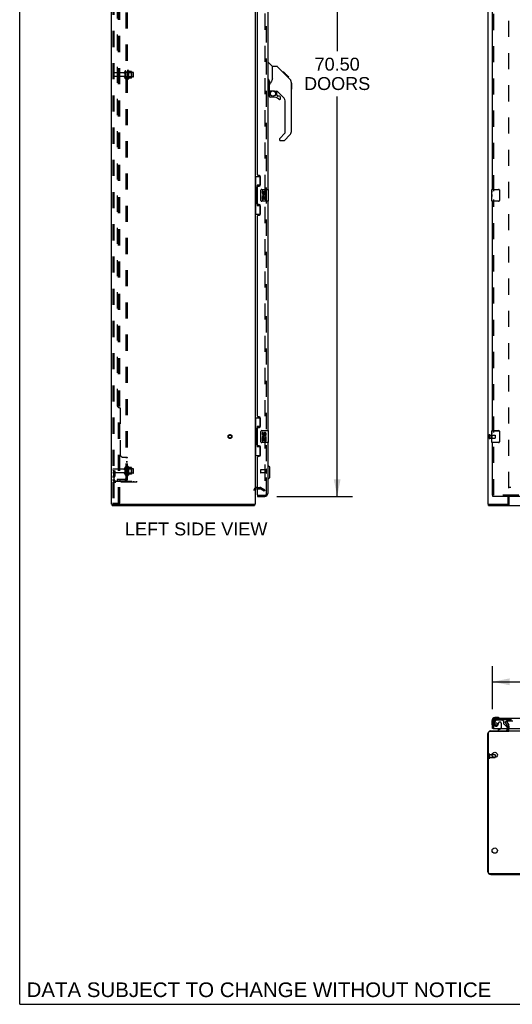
# Model space of a CAD drawing. Header units: inches. Extents: x 0 to 245, y 0 to 158.
# Tile 1 of 159: x 0 to 41, y 0 to 82. Entities that reach past the tile are written whole.
import ezdxf

# ---------------------------------------------------------------- set-up
doc = ezdxf.new("R2010")
doc.units = ezdxf.units.IN
doc.header["$LTSCALE"] = 13.466196
doc.header["$MEASUREMENT"] = 0
doc.linetypes.add('HIDDEN', pattern=[0.2, 0.1, -0.1])
doc.layers.get('0').update_dxf_attribs({"linetype": 'CONTINUOUS'})
for name, color, linetype in [('DEFAULT_2', 8, 'HIDDEN'), ('DIMENSIONS', 7, 'CONTINUOUS'), ('MAIN_OR_RIGHT_DOOR_ASSEMBLY', 7, 'CONTINUOUS'), ('SECONDARY_OR_LEFT_DOOR_ASSEMBLY', 7, 'CONTINUOUS'), ('SUBPANEL', 7, 'CONTINUOUS')]:
    doc.layers.add(name, color=color, linetype=linetype)
doc.styles.get("Standard").update_dxf_attribs({"font": 'arial.ttf'})
doc.dimstyles.new('DIMSTYLE_1', dxfattribs={"dimtxt": 1.080176, "dimasz": 1.440235, "dimexe": 0.09, "dimexo": 0.07, "dimgap": 0.0375, "dimtad": 0, "dimtih": 1, "dimtoh": 1, "dimzin": 4, "dimdsep": 46, "dimtxsty": 'Standard', "dimblk": '_FILLED', "dimblk1": '_FILLED', "dimblk2": '_FILLED', "dimcen": 0.09, "dimadec": 3, "dimazin": 1, "dimtfac": 1, "dimtdec": 3, "dimtofl": 0, "dimtmove": 0, "dimatfit": 3, "dimldrblk": '_FILLED', "dimfxl": 0, "dimtolj": 1, "dimtzin": 4, "dimarcsym": 0})

# ---------------------------------------------------------------- blocks, each defined once
blk = doc.blocks.new('_FILLED')
at = {"color": 0, "linetype": 'ByBlock'}
blk.add_solid([(0, 0), (-1, 0.2), (-1, -0.2)], dxfattribs=at)
blk = doc.blocks.new('*D8')
at = {"layer": 'DIMENSIONS', "color": 2, "linetype": 'Continuous'}
for p, q in [((21.506, 112.953), (27.839, 112.953)), ((26.543, 112.953), (26.543, 79.663)), ((26.543, 42.453), (26.543, 75.883)), ((21.506, 42.453), (27.839, 42.453))]:
    blk.add_line(p, q, dxfattribs=at)
at = {"layer": 'DIMENSIONS', "color": 2, "linetype": 'Continuous', "xscale": 1.4402348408, "yscale": 1.4402348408, "zscale": 1.4402348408}
for p, rotation in [((26.543, 112.953), 90), ((26.543, 42.453), 270)]:
    blk.add_blockref('_FILLED', p, dxfattribs=dict(at, rotation=rotation))
at = {"layer": 'DIMENSIONS', "color": 2, "linetype": 'Continuous', "insert": (26.543, 79.123), "char_height": 1.0802, "width": 5.52536, "attachment_point": 2, "line_spacing_factor": 0.9}
blk.add_mtext('70.50\\PDOORS', dxfattribs=at)
blk = doc.blocks.new('*D9')
at = {"layer": 'DIMENSIONS', "color": 2, "linetype": 'Continuous'}
for p, q in [((39.53, 24.668), (39.53, 28.254)), ((74.093, 24.668), (74.093, 28.254)), ((39.53, 26.957), (51.413, 26.957)), ((74.093, 26.957), (62.211, 26.957))]:
    blk.add_line(p, q, dxfattribs=at)
at = {"layer": 'DIMENSIONS', "color": 2, "linetype": 'Continuous', "xscale": 1.4402348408, "yscale": 1.4402348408, "zscale": 1.4402348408, "rotation": 180}
blk.add_blockref('_FILLED', (39.53, 26.957), dxfattribs=at)
at = {"layer": 'DIMENSIONS', "color": 2, "linetype": 'Continuous', "xscale": 1.4402348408, "yscale": 1.4402348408, "zscale": 1.4402348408}
blk.add_blockref('_FILLED', (74.093, 26.957), dxfattribs=at)
at = {"layer": 'DIMENSIONS', "color": 2, "linetype": 'Continuous', "insert": (56.812, 27.498), "char_height": 1.08018, "width": 9.71757, "attachment_point": 2, "line_spacing_factor": 0.9}
blk.add_mtext('34.56 DOORS', dxfattribs=at)

msp = doc.modelspace()

# ---------------------------------------------------------------- linework, layer by layer
at = {"color": 7, "linetype": 'Continuous'}
for p, q in [((0, 0), (0, 158.426)), ((19.829, 43.099), (19.89, 43.099)), ((40.905, 42.453), (40.905, 41.703)), ((7.738, 41.703), (7.738, 41.807)), ((7.738, 41.703), (19.634, 41.703)), ((19.634, 41.703), (19.634, 41.807)), ((39.207, 41.703), (39.207, 41.807)), ((39.207, 41.703), (112.103, 41.703)), ((39.27, 41.703), (39.27, 41.807)), ((40.859, 41.703), (40.859, 41.807)), ((39.207, 10.963), (39.207, 22.733)), ((40.859, 22.796), (39.27, 22.796)), ((40.853, 22.796), (40.853, 22.848)), ((40.905, 22.848), (40.905, 22.819)), ((40.905, 22.848), (109.155, 22.848)), ((39.5, 20.868), (39.749, 20.868)), ((39.759, 20.858), (39.759, 20.633)), ((112.04, 10.9), (39.27, 10.9)), ((0, 0), (244.84, 0))]:
    msp.add_line(p, q, dxfattribs=at)
at = {"color": 3, "linetype": 'Continuous'}
for p, q in [((7.686, 41.807), (7.686, 116.776)), ((39.155, 116.729), (39.155, 41.807)), ((19.686, 113.599), (19.686, 41.807)), ((40.853, 41.87), (40.853, 42.453)), ((7.686, 41.807), (19.686, 41.807)), ((39.155, 41.807), (40.859, 41.807)), ((40.801, 23.052), (40.801, 22.991)), ((39.155, 11.074), (39.155, 22.622)), ((39.381, 22.848), (40.853, 22.848)), ((39.381, 10.848), (111.929, 10.848))]:
    msp.add_line(p, q, dxfattribs=at)
at = {"color": 7, "linetype": 'Continuous'}
for points in [[(19.645, 41.743), (19.645, 41.738), (19.645, 41.732), (19.644, 41.728), (19.644, 41.724), (19.643, 41.72), (19.643, 41.717), (19.642, 41.713), (19.641, 41.71), (19.64, 41.708), (19.639, 41.706), (19.638, 41.705), (19.637, 41.704), (19.635, 41.704), (19.634, 41.703)], [(19.652, 41.807), (19.651, 41.803), (19.65, 41.797), (19.649, 41.791), (19.648, 41.785), (19.647, 41.779), (19.647, 41.773), (19.646, 41.767), (19.646, 41.761), (19.645, 41.743)], [(40.894, 41.767), (40.893, 41.761), (40.892, 41.755), (40.891, 41.749), (40.889, 41.743), (40.888, 41.738), (40.887, 41.732), (40.885, 41.728), (40.883, 41.724), (40.882, 41.72), (40.88, 41.717), (40.878, 41.713), (40.875, 41.71), (40.873, 41.708), (40.87, 41.706), (40.867, 41.705), (40.865, 41.704), (40.862, 41.704), (40.859, 41.703)], [(40.905, 41.819), (40.904, 41.816), (40.903, 41.812), (40.901, 41.808), (40.9, 41.803), (40.899, 41.797), (40.898, 41.791), (40.897, 41.785), (40.896, 41.779), (40.894, 41.767)], [(40.891, 22.808), (40.888, 22.807), (40.887, 22.807), (40.885, 22.806), (40.883, 22.806), (40.882, 22.806), (40.88, 22.805), (40.878, 22.804), (40.875, 22.803), (40.873, 22.802), (40.87, 22.801), (40.867, 22.8), (40.865, 22.799), (40.862, 22.797), (40.859, 22.796)], [(40.905, 22.819), (40.904, 22.818), (40.903, 22.816), (40.901, 22.815), (40.9, 22.813), (40.899, 22.812), (40.898, 22.811), (40.897, 22.81), (40.896, 22.809), (40.895, 22.809), (40.894, 22.809), (40.893, 22.808), (40.892, 22.808), (40.891, 22.808)]]:
    msp.add_lwpolyline(points, dxfattribs=at)
at = {"color": 3, "linetype": 'Continuous'}
for points in [[(40.877, 41.833), (40.875, 41.826), (40.874, 41.823), (40.873, 41.82), (40.871, 41.818), (40.87, 41.815), (40.869, 41.813), (40.867, 41.811), (40.866, 41.81), (40.864, 41.809), (40.862, 41.808), (40.861, 41.808), (40.859, 41.807)], [(40.905, 41.87), (40.903, 41.869), (40.901, 41.868), (40.899, 41.866), (40.896, 41.864), (40.894, 41.862), (40.892, 41.86), (40.89, 41.857), (40.888, 41.854), (40.886, 41.852), (40.884, 41.849), (40.883, 41.846), (40.881, 41.843), (40.88, 41.839), (40.879, 41.836), (40.877, 41.833)]]:
    msp.add_lwpolyline(points, dxfattribs=at)
at = {"color": 7, "linetype": 'Continuous'}
for centre in [(39.718, 20.848), (39.718, 12.848)]:
    msp.add_circle(centre, 0.219, dxfattribs=at)
for centre, radius, start, end in [((19.829, 42.957), 0.142, 90, 180), ((39.27, 22.733), 0.063, 90, 180), ((39.749, 20.858), 0.01, 360, 90), ((39.27, 10.963), 0.063, 180, 270)]:
    msp.add_arc(centre, radius, start, end, dxfattribs=at)
at = {"color": 3, "linetype": 'Continuous'}
for centre, radius, start, end in [((40.791, 41.87), 0.0625, 270, 360), ((39.381, 22.622), 0.226, 90, 180), ((40.659, 22.991), 0.142, 270, 360), ((39.381, 11.074), 0.226, 180, 270)]:
    msp.add_arc(centre, radius, start, end, dxfattribs=at)
at = {"layer": 'DEFAULT_2', "color": 8, "linetype": 'HIDDEN'}
for p, q in [((7.79, 116.37), (7.79, 41.921)), ((7.864, 116.37), (7.864, 41.921)), ((8.261, 41.891), (8.261, 116.401)), ((8.365, 41.891), (8.365, 116.401)), ((20.499, 112.438), (20.499, 42.969)), ((40.905, 43.151), (40.905, 112.255)), ((8.718, 77.868), (7.82, 77.868)), ((8.718, 77.538), (7.82, 77.538)), ((8.78, 77.961), (8.78, 77.446)), ((8.89, 77.446), (8.89, 77.961)), ((9.485, 77.891), (8.89, 77.891)), ((9.485, 77.516), (8.89, 77.516)), ((9.015, 78.038), (9.015, 77.369)), ((9.035, 77.887), (9.015, 77.907)), ((9.035, 77.52), (9.015, 77.5)), ((9.035, 77.887), (9.035, 77.52)), ((9.035, 77.887), (9.331, 77.887)), ((9.035, 77.52), (9.331, 77.52)), ((9.085, 78.059), (9.085, 77.348)), ((9.34, 77.981), (9.113, 77.981)), ((9.34, 77.426), (9.113, 77.426)), ((9.331, 77.887), (9.351, 77.907)), ((9.331, 77.887), (9.331, 77.52)), ((9.331, 77.52), (9.351, 77.5)), ((9.351, 77.959), (9.351, 77.448)), ((9.515, 77.546), (9.515, 77.861)), ((39.259, 47.595), (39.259, 47.311)), ((39.302, 47.595), (39.302, 47.311)), ((39.302, 47.577), (39.749, 47.577)), ((39.302, 47.329), (39.749, 47.329)), ((39.749, 47.577), (39.749, 47.329)), ((39.759, 47.567), (39.759, 47.339)), ((7.894, 44.578), (7.79, 44.578)), ((8.718, 44.743), (7.82, 44.743)), ((7.88, 44.238), (7.88, 44.578)), ((7.894, 44.578), (7.984, 44.578)), ((7.894, 43.877), (7.894, 44.578)), ((7.984, 44.238), (7.984, 44.578)), ((8.78, 44.836), (8.78, 44.321)), ((8.89, 44.321), (8.89, 44.836)), ((9.485, 44.766), (8.89, 44.766)), ((9.015, 44.913), (9.015, 44.244)), ((9.035, 44.762), (9.015, 44.782)), ((9.035, 44.762), (9.331, 44.762)), ((9.035, 44.762), (9.035, 44.395)), ((9.085, 44.934), (9.085, 44.223)), ((9.34, 44.856), (9.113, 44.856)), ((9.331, 44.762), (9.351, 44.782)), ((9.331, 44.762), (9.331, 44.395)), ((9.351, 44.834), (9.351, 44.323)), ((9.515, 44.421), (9.515, 44.736)), ((8.718, 44.413), (7.82, 44.413)), ((7.878, 44.232), (7.829, 44.164)), ((7.88, 44.403), (7.984, 44.403)), ((7.963, 44.171), (7.914, 44.103)), ((8.037, 43.735), (9.79, 43.735)), ((9.79, 43.631), (8.037, 43.631)), ((9.485, 44.391), (8.89, 44.391)), ((9.035, 44.395), (9.015, 44.375)), ((9.035, 44.395), (9.331, 44.395)), ((9.34, 44.301), (9.113, 44.301)), ((9.287, 43.631), (9.287, 43.735)), ((9.331, 44.395), (9.351, 44.375)), ((9.543, 43.631), (9.543, 43.735)), ((9.79, 43.631), (9.79, 43.735)), ((19.829, 43.203), (20.091, 43.203)), ((19.89, 43.099), (20.091, 43.099)), ((20.447, 42.899), (20.106, 43.095)), ((20.158, 43.185), (20.499, 42.989)), ((20.447, 42.899), (20.499, 42.989)), ((73.384, 43.203), (40.905, 43.203)), ((7.811, 41.891), (7.885, 41.891)), ((7.885, 41.891), (8.365, 41.891)), ((40.601, 23.609), (40.691, 23.661)), ((40.797, 23.268), (40.601, 23.609)), ((40.691, 23.661), (40.888, 23.32)), ((40.705, 23.636), (40.887, 23.32)), ((73.561, 23.661), (40.723, 23.661)), ((40.801, 23.253), (40.801, 23.052)), ((40.905, 23.253), (40.905, 22.991)), ((39.259, 20.602), (39.259, 20.886)), ((39.302, 20.602), (39.302, 20.886)), ((39.302, 20.868), (39.5, 20.868)), ((39.302, 20.62), (39.749, 20.62)), ((39.759, 20.633), (39.759, 20.63))]:
    msp.add_line(p, q, dxfattribs=at)
for points in [[(20.473, 42.951), (20.475, 42.95), (20.477, 42.95)], [(20.481, 42.949), (20.481, 42.949), (20.479, 42.949), (20.477, 42.95)], [(20.499, 42.969), (20.498, 42.967), (20.498, 42.964), (20.498, 42.962), (20.497, 42.96), (20.496, 42.958), (20.495, 42.956), (20.493, 42.955), (20.492, 42.953), (20.49, 42.952), (20.489, 42.951), (20.487, 42.95), (20.485, 42.949), (20.483, 42.949), (20.481, 42.949)], [(7.79, 41.921), (7.791, 41.913), (7.793, 41.906), (7.796, 41.9), (7.801, 41.895), (7.806, 41.892), (7.811, 41.891)], [(7.864, 41.921), (7.864, 41.913), (7.866, 41.906), (7.87, 41.9), (7.874, 41.895), (7.879, 41.892), (7.885, 41.891)], [(40.723, 23.661), (40.721, 23.661), (40.719, 23.66), (40.716, 23.66), (40.714, 23.659), (40.712, 23.658), (40.71, 23.657), (40.709, 23.655), (40.707, 23.654), (40.706, 23.652), (40.705, 23.651), (40.704, 23.649), (40.703, 23.647), (40.703, 23.645), (40.703, 23.643)], [(40.703, 23.643), (40.703, 23.643), (40.703, 23.641), (40.704, 23.639), (40.704, 23.637), (40.705, 23.636)]]:
    msp.add_lwpolyline(points, dxfattribs=at)
for radius in [0.164, 0.124]:
    msp.add_circle((17.582, 47.453), radius, dxfattribs=at)
for centre, radius, start, end in [((7.82, 77.838), 0.03, 90, 180), ((7.82, 77.568), 0.03, 180, 270), ((8.718, 77.931), 0.0625, 270, 360), ((8.718, 77.476), 0.0625, 0, 90), ((8.835, 77.961), 0.055, 0, 180), ((8.835, 77.446), 0.055, 180, 360), ((9.053, 78.038), 0.0384, 34.44966, 180), ((9.053, 77.369), 0.0384, 180, 325.55034), ((8.485, 77.703), 0.698, 23.96793, 30.66313), ((8.485, 77.703), 0.698, 329.33687, 336.03207), ((9.132, 77.991), 0.01, 203.96793, 270), ((9.132, 77.416), 0.01, 90, 156.03207), ((9.34, 77.971), 0.01, 5.19383, 90), ((9.34, 77.436), 0.01, 270, 354.80617), ((9.21, 77.959), 0.141, 0, 5.20805), ((9.21, 77.448), 0.141, 354.79195, 360), ((9.485, 77.861), 0.03, 0, 90), ((9.485, 77.546), 0.03, 270, 360), ((39.281, 47.595), 0.0215, 0, 180), ((39.281, 47.311), 0.0215, 180, 360), ((39.749, 47.567), 0.01, 0, 90), ((39.749, 47.339), 0.01, 270, 360), ((7.82, 44.713), 0.03, 90, 180), ((7.82, 44.443), 0.03, 180, 270), ((8.718, 44.806), 0.0625, 270, 360), ((8.835, 44.836), 0.055, 0, 180), ((9.053, 44.913), 0.0384, 34.44966, 180), ((8.485, 44.578), 0.698, 23.96793, 30.66313), ((9.132, 44.866), 0.01, 203.96793, 270), ((9.34, 44.846), 0.01, 5.19383, 90), ((9.21, 44.834), 0.141, 0, 5.20805), ((9.485, 44.736), 0.03, 0, 90), ((7.998, 44.043), 0.208, 144.24611, 180), ((8.037, 43.877), 0.246, 180, 270), ((7.87, 44.238), 0.01, 324.24611, 360), ((7.998, 44.043), 0.104, 144.24611, 180), ((8.037, 43.877), 0.142, 180, 270), ((7.87, 44.238), 0.114, 324.24611, 360), ((8.718, 44.351), 0.0625, 0, 90), ((8.835, 44.321), 0.055, 180, 360), ((9.053, 44.244), 0.0384, 180, 325.55034), ((8.485, 44.578), 0.698, 329.33687, 336.03207), ((9.132, 44.291), 0.01, 90, 156.03207), ((9.34, 44.311), 0.01, 270, 354.80617), ((9.21, 44.323), 0.141, 354.79195, 360), ((9.485, 44.421), 0.03, 270, 360), ((19.829, 42.957), 0.246, 90, 180), ((20.091, 43.069), 0.134, 60, 90), ((20.091, 43.069), 0.03, 60, 90), ((40.771, 23.253), 0.03, 0, 30), ((40.771, 23.253), 0.134, 0, 30), ((40.659, 22.991), 0.246, 330.34983, 360), ((39.281, 20.886), 0.0215, 360, 180), ((39.281, 20.602), 0.0215, 180, 0), ((39.749, 20.63), 0.01, 270, 0)]:
    msp.add_arc(centre, radius, start, end, dxfattribs=at)
at = {"layer": 'MAIN_OR_RIGHT_DOOR_ASSEMBLY', "color": 8, "linetype": 'HIDDEN'}
for p, q in [((20.64, 42.7), (20.64, 112.707)), ((19.91, 42.557), (20.498, 42.557))]:
    msp.add_line(p, q, dxfattribs=at)
at = {"layer": 'MAIN_OR_RIGHT_DOOR_ASSEMBLY', "color": 7, "linetype": 'Continuous'}
for centre, radius, start, end in [((22.279, 77.032), 0.433, 42.23856, 42.72732), ((20.791, 76.175), 0.0709, 270, 360), ((20.882, 76.387), 0.0197, 180, 270), ((20.941, 75.91), 0.0787, 180, 270), ((21.059, 76.148), 0.197, 135, 171.00028), ((21.728, 75.831), 0.0787, 0, 90), ((21.728, 75.712), 0.0787, 230.4788, 360), ((22.319, 72.945), 0.394, 315, 360), ((21.807, 72.27), 0.0787, 192.35361, 270), ((22.089, 72.27), 0.0787, 270, 315)]:
    msp.add_arc(centre, radius, start, end, dxfattribs=at)
at = {"layer": 'MAIN_OR_RIGHT_DOOR_ASSEMBLY', "color": 8, "linetype": 'HIDDEN'}
msp.add_arc((20.498, 42.7), 0.142, 270, 360, dxfattribs=at)
at = {"layer": 'SECONDARY_OR_LEFT_DOOR_ASSEMBLY', "color": 8, "linetype": 'HIDDEN'}
for p, q in [((20.64, 42.7), (20.64, 112.707)), ((39.634, 67.965), (39.634, 87.442)), ((39.634, 47.798), (39.634, 67.275)), ((39.634, 42.557), (39.634, 47.108)), ((20.14, 44.671), (20.14, 44.443)), ((20.597, 44.681), (20.15, 44.681)), ((20.597, 44.699), (20.597, 44.415)), ((20.597, 44.433), (20.15, 44.433)), ((74.051, 42.557), (39.572, 42.557)), ((39.634, 23.052), (39.634, 23.66)), ((39.81, 23.748), (39.709, 23.603)), ((39.777, 23.802), (73.846, 23.802)), ((39.875, 23.781), (40.326, 23.781)), ((40.162, 23.589), (40.129, 23.589)), ((40.26, 23.491), (40.26, 23.112)), ((40.452, 23.655), (40.326, 23.781)), ((40.452, 23.655), (40.452, 23.476)), ((40.511, 23.418), (40.73, 23.198)), ((40.759, 23.128), (40.759, 23.052))]:
    msp.add_line(p, q, dxfattribs=at)
at = {"layer": 'SECONDARY_OR_LEFT_DOOR_ASSEMBLY', "color": 3, "linetype": 'Continuous'}
for p, q in [((20.744, 87.287), (20.744, 68.12)), ((39.53, 68.12), (39.53, 87.287)), ((19.89, 69.328), (19.89, 86.079)), ((20.01, 69.268), (19.95, 69.268)), ((20.14, 68.518), (20.14, 69.138)), ((19.89, 66.913), (19.89, 68.328)), ((19.95, 68.388), (20.01, 68.388)), ((20.01, 66.853), (19.95, 66.853)), ((20.14, 66.103), (20.14, 66.723)), ((20.744, 67.12), (20.744, 47.953)), ((39.53, 47.953), (39.53, 67.12)), ((19.89, 49.161), (19.89, 65.913)), ((19.95, 65.973), (20.01, 65.973)), ((20.01, 49.101), (19.95, 49.101)), ((20.14, 48.351), (20.14, 48.971)), ((19.89, 46.746), (19.89, 48.161)), ((19.95, 48.221), (20.01, 48.221)), ((20.744, 46.953), (20.744, 42.7)), ((39.53, 42.557), (39.53, 46.953)), ((20.01, 46.686), (19.95, 46.686)), ((20.14, 45.936), (20.14, 46.556)), ((19.89, 42.577), (19.89, 45.746)), ((19.95, 45.806), (20.01, 45.806)), ((19.89, 42.453), (20.498, 42.453)), ((19.91, 42.557), (20.498, 42.557)), ((74.051, 42.453), (39.572, 42.453)), ((39.777, 23.906), (73.846, 23.906)), ((39.53, 23.052), (39.53, 23.66)), ((39.592, 23.052), (74.031, 23.052))]:
    msp.add_line(p, q, dxfattribs=at)
at = {"layer": 'SECONDARY_OR_LEFT_DOOR_ASSEMBLY', "color": 7, "linetype": 'Continuous'}
for p, q in [((20.744, 78.707), (20.806, 78.707)), ((21.132, 78.398), (20.834, 78.696)), ((21.499, 78.392), (21.138, 78.392)), ((21.138, 77.288), (21.138, 78.392)), ((22.319, 77.604), (21.554, 78.369)), ((22.076, 77.915), (22.009, 77.915)), ((22.083, 77.908), (22.016, 77.908)), ((22.093, 77.898), (22.026, 77.898)), ((22.099, 77.891), (22.033, 77.891)), ((22.107, 77.883), (22.041, 77.883)), ((22.127, 77.864), (22.06, 77.864)), ((22.076, 77.915), (22.403, 77.588)), ((22.15, 77.841), (22.083, 77.841)), ((22.173, 77.818), (22.106, 77.818)), ((22.197, 77.794), (22.13, 77.794)), ((22.22, 77.77), (22.154, 77.77)), ((22.244, 77.747), (22.177, 77.747)), ((22.266, 77.724), (22.199, 77.724)), ((22.286, 77.704), (22.22, 77.704)), ((22.304, 77.687), (22.237, 77.687)), ((22.317, 77.674), (22.25, 77.674)), ((22.321, 77.67), (22.254, 77.67)), ((22.323, 77.668), (22.256, 77.668)), ((22.324, 77.667), (22.257, 77.667)), ((22.324, 77.666), (22.257, 77.666)), ((22.292, 77.631), (22.258, 77.666)), ((22.327, 77.664), (22.26, 77.664)), ((22.331, 77.659), (22.264, 77.659)), ((22.337, 77.653), (22.27, 77.653)), ((22.351, 77.64), (22.284, 77.64)), ((22.319, 77.604), (22.292, 77.631)), ((22.366, 77.625), (22.299, 77.625)), ((22.373, 77.617), (22.307, 77.617)), ((22.38, 77.61), (22.313, 77.61)), ((22.319, 77.604), (22.598, 77.326)), ((22.392, 77.598), (22.326, 77.598)), ((22.398, 77.593), (22.331, 77.593)), ((22.401, 77.59), (22.334, 77.59)), ((22.402, 77.588), (22.335, 77.588)), ((22.403, 77.588), (22.336, 77.588)), ((22.403, 77.588), (22.336, 77.588)), ((22.491, 77.499), (22.403, 77.588)), ((22.42, 77.503), (22.487, 77.503)), ((22.489, 77.502), (22.422, 77.502)), ((22.491, 77.499), (22.425, 77.499)), ((20.834, 77.194), (20.834, 77.332)), ((20.862, 77.069), (20.862, 76.175)), ((21.138, 77.35), (21.117, 77.293)), ((22.713, 77.048), (22.711, 77.078)), ((22.713, 72.945), (22.713, 77.048)), ((22.732, 76.997), (22.713, 77.017)), ((22.732, 76.997), (22.732, 76.521)), ((20.744, 76.104), (20.791, 76.104)), ((20.862, 76.148), (20.862, 75.91)), ((20.882, 76.367), (21.177, 76.367)), ((20.92, 76.287), (21, 76.367)), ((20.926, 76.281), (20.923, 76.284)), ((20.93, 76.277), (20.926, 76.281)), ((20.934, 76.273), (20.93, 76.277)), ((21.177, 75.831), (20.941, 75.831)), ((21.362, 76.325), (21.45, 76.325)), ((21.492, 75.994), (21.492, 76.321)), ((21.496, 75.986), (21.567, 75.914)), ((22.028, 75.829), (21.526, 76.331)), ((21.728, 75.91), (21.576, 75.91)), ((21.807, 75.712), (21.807, 75.831)), ((22.732, 76.521), (22.713, 76.501)), ((22.201, 72.86), (22.201, 75.412)), ((21.742, 72.369), (22.178, 72.804)), ((22.597, 72.667), (22.145, 72.215)), ((21.728, 72.335), (21.728, 72.27)), ((21.807, 72.192), (22.089, 72.192)), ((19.686, 69.195), (20.127, 69.195)), ((19.725, 69.195), (19.725, 68.17)), ((20.09, 69.195), (20.09, 68.415)), ((20.09, 68.46), (19.863, 68.46)), ((19.863, 68.46), (19.863, 66.78)), ((19.703, 68.17), (19.826, 68.17)), ((19.703, 68.17), (19.703, 67.07)), ((19.826, 68.2), (19.826, 68.221)), ((19.826, 67.07), (19.826, 68.17)), ((20.149, 67.22), (20.149, 68.02)), ((20.249, 68.12), (20.789, 68.12)), ((20.35, 67.966), (20.287, 67.966)), ((20.287, 67.966), (20.287, 67.83)), ((20.305, 67.505), (20.287, 67.505)), ((20.287, 67.505), (20.287, 67.274)), ((20.339, 67.505), (20.367, 67.524)), ((20.339, 67.505), (20.601, 67.505)), ((20.35, 67.83), (20.35, 67.966)), ((20.415, 67.892), (20.415, 67.823)), ((20.475, 67.83), (20.475, 67.872)), ((20.53, 67.541), (20.588, 67.516)), ((20.538, 67.872), (20.538, 67.735)), ((20.538, 67.735), (20.601, 67.735)), ((20.601, 67.735), (20.601, 67.872)), ((20.601, 67.274), (20.601, 67.505)), ((20.804, 67.135), (20.804, 68.105)), ((39.47, 67.959), (39.47, 68.105)), ((39.47, 68.105), (40.028, 68.105)), ((39.47, 67.702), (39.47, 67.959)), ((39.476, 67.903), (39.47, 67.903)), ((39.47, 67.872), (39.477, 67.872)), ((39.47, 67.735), (39.477, 67.735)), ((39.47, 67.135), (39.47, 67.699)), ((39.472, 67.672), (39.47, 67.672)), ((39.47, 67.541), (39.476, 67.541)), ((39.47, 67.505), (39.477, 67.505)), ((39.477, 67.735), (39.477, 67.872)), ((39.477, 67.274), (39.477, 67.505)), ((39.485, 68.12), (40.025, 68.12)), ((39.733, 68.12), (39.733, 68.105)), ((39.99, 68.12), (39.99, 68.105)), ((40.118, 68.02), (40.118, 67.22)), ((40.125, 68.02), (40.118, 68.02)), ((40.125, 68.02), (40.125, 67.22)), ((19.703, 67.07), (19.826, 67.07)), ((19.725, 67.07), (19.725, 66.045)), ((19.826, 67.019), (19.826, 67.04)), ((19.863, 66.78), (20.09, 66.78)), ((20.09, 66.825), (20.09, 66.045)), ((20.789, 67.12), (20.249, 67.12)), ((20.287, 67.274), (20.35, 67.274)), ((20.35, 67.442), (20.415, 67.442)), ((20.35, 67.274), (20.35, 67.442)), ((20.415, 67.442), (20.415, 67.306)), ((20.415, 67.306), (20.475, 67.306)), ((20.475, 67.442), (20.538, 67.442)), ((20.475, 67.306), (20.475, 67.442)), ((20.538, 67.442), (20.538, 67.274)), ((20.538, 67.274), (20.601, 67.274)), ((39.47, 67.442), (39.477, 67.442)), ((39.47, 67.274), (39.477, 67.274)), ((40.028, 67.135), (39.47, 67.135)), ((40.025, 67.12), (39.485, 67.12)), ((39.733, 67.12), (39.733, 67.135)), ((39.99, 67.12), (39.99, 67.135)), ((40.125, 67.22), (40.118, 67.22)), ((19.686, 66.045), (20.127, 66.045)), ((19.686, 49.028), (20.127, 49.028)), ((19.725, 49.028), (19.725, 48.003)), ((20.09, 49.028), (20.09, 48.248)), ((19.703, 48.003), (19.826, 48.003)), ((19.703, 48.003), (19.703, 46.903)), ((19.826, 48.034), (19.826, 48.054)), ((19.826, 46.903), (19.826, 48.003)), ((20.09, 48.293), (19.863, 48.293)), ((19.863, 48.293), (19.863, 46.613)), ((20.149, 47.053), (20.149, 47.853)), ((20.249, 47.953), (20.789, 47.953)), ((20.35, 47.799), (20.287, 47.799)), ((20.287, 47.799), (20.287, 47.663)), ((20.35, 47.663), (20.35, 47.799)), ((20.804, 46.968), (20.804, 47.938)), ((39.47, 47.793), (39.47, 47.938)), ((39.47, 47.938), (40.028, 47.938)), ((39.47, 47.535), (39.47, 47.792)), ((39.476, 47.736), (39.47, 47.736)), ((39.485, 47.953), (40.025, 47.953)), ((39.733, 47.953), (39.733, 47.938)), ((39.99, 47.953), (39.99, 47.938)), ((40.118, 47.853), (40.118, 47.053)), ((40.125, 47.853), (40.118, 47.853)), ((40.125, 47.853), (40.125, 47.053)), ((20.789, 46.953), (20.249, 46.953)), ((20.305, 47.338), (20.287, 47.338)), ((20.287, 47.338), (20.287, 47.108)), ((20.287, 47.108), (20.35, 47.108)), ((20.339, 47.338), (20.367, 47.357)), ((20.339, 47.338), (20.601, 47.338)), ((20.35, 47.275), (20.415, 47.275)), ((20.35, 47.108), (20.35, 47.275)), ((20.415, 47.725), (20.415, 47.656)), ((20.415, 47.275), (20.415, 47.139)), ((20.415, 47.139), (20.475, 47.139)), ((20.475, 47.663), (20.475, 47.705)), ((20.475, 47.275), (20.538, 47.275)), ((20.475, 47.139), (20.475, 47.275)), ((20.53, 47.374), (20.588, 47.349)), ((20.538, 47.705), (20.538, 47.569)), ((20.538, 47.569), (20.601, 47.569)), ((20.538, 47.275), (20.538, 47.108)), ((20.538, 47.108), (20.601, 47.108)), ((20.601, 47.569), (20.601, 47.705)), ((20.601, 47.108), (20.601, 47.338)), ((39.47, 47.705), (39.477, 47.705)), ((39.47, 47.569), (39.477, 47.569)), ((39.47, 46.968), (39.47, 47.532)), ((39.472, 47.506), (39.47, 47.506)), ((39.47, 47.374), (39.476, 47.374)), ((39.47, 47.338), (39.477, 47.338)), ((39.47, 47.275), (39.477, 47.275)), ((39.47, 47.108), (39.477, 47.108)), ((40.028, 46.968), (39.47, 46.968)), ((39.477, 47.569), (39.477, 47.705)), ((39.477, 47.108), (39.477, 47.338)), ((40.025, 46.953), (39.485, 46.953)), ((39.733, 46.953), (39.733, 46.968)), ((39.99, 46.953), (39.99, 46.968)), ((40.125, 47.053), (40.118, 47.053)), ((19.703, 46.903), (19.826, 46.903)), ((19.725, 46.903), (19.725, 45.878)), ((19.826, 46.853), (19.826, 46.873)), ((19.863, 46.613), (20.09, 46.613)), ((20.09, 46.658), (20.09, 45.878)), ((19.686, 45.878), (20.127, 45.878)), ((20.783, 45.005), (20.744, 45.005)), ((20.901, 44.887), (20.783, 45.005)), ((20.783, 43.903), (20.783, 45.005)), ((20.901, 44.021), (20.901, 44.887)), ((20.783, 43.903), (20.744, 43.903)), ((20.901, 44.021), (20.783, 43.903)), ((19.89, 42.557), (19.91, 42.557)), ((19.89, 42.557), (19.89, 42.453)), ((39.53, 42.557), (39.572, 42.557)), ((39.572, 42.453), (39.572, 42.557)), ((39.99, 23.966), (39.733, 23.966)), ((39.777, 23.906), (39.733, 23.906)), ((40.028, 23.963), (39.99, 23.966)), ((39.47, 23.703), (39.47, 23.447)), ((39.47, 23.447), (39.473, 23.409)), ((39.53, 23.703), (39.53, 23.66)), ((39.592, 23.052), (39.53, 23.052)), ((40.759, 23.052), (40.759, 23.005)), ((40.211, 23.025), (39.972, 22.887)), ((39.972, 22.848), (39.972, 22.887))]:
    msp.add_line(p, q, dxfattribs=at)
for points in [[(21.554, 78.369), (21.547, 78.376), (21.538, 78.382), (21.529, 78.386), (21.519, 78.39), (21.509, 78.392), (21.499, 78.392)], [(22.258, 77.666), (22.236, 77.687), (22.215, 77.709), (22.193, 77.731)], [(20.791, 77.257), (20.795, 77.27), (20.799, 77.283), (20.803, 77.296), (20.806, 77.309)], [(20.806, 77.309), (20.807, 77.312), (20.808, 77.314), (20.809, 77.317), (20.81, 77.32), (20.811, 77.322), (20.812, 77.324), (20.813, 77.326), (20.814, 77.329), (20.816, 77.331), (20.817, 77.332), (20.818, 77.334), (20.82, 77.336), (20.821, 77.337), (20.822, 77.338), (20.824, 77.339), (20.825, 77.339), (20.827, 77.34), (20.828, 77.339), (20.83, 77.339), (20.831, 77.338), (20.832, 77.337), (20.833, 77.336), (20.834, 77.334), (20.834, 77.332)], [(20.834, 77.194), (20.835, 77.195), (20.835, 77.197), (20.836, 77.198), (20.836, 77.2), (20.837, 77.201), (20.838, 77.202), (20.838, 77.204), (20.839, 77.205), (20.839, 77.206), (20.84, 77.207), (20.841, 77.207), (20.842, 77.208), (20.842, 77.208), (20.843, 77.208), (20.844, 77.207), (20.844, 77.207), (20.845, 77.206), (20.845, 77.205), (20.846, 77.204), (20.846, 77.204), (20.847, 77.203), (20.847, 77.201), (20.847, 77.2), (20.848, 77.199), (20.848, 77.198), (20.849, 77.197), (20.849, 77.195), (20.849, 77.194), (20.85, 77.192), (20.85, 77.191), (20.851, 77.189), (20.851, 77.187), (20.851, 77.185), (20.852, 77.183), (20.852, 77.181), (20.853, 77.179), (20.853, 77.177), (20.853, 77.175), (20.854, 77.173), (20.854, 77.17), (20.855, 77.168), (20.855, 77.166), (20.855, 77.163), (20.856, 77.161), (20.856, 77.158), (20.856, 77.156), (20.857, 77.153), (20.857, 77.15), (20.857, 77.147), (20.858, 77.144), (20.858, 77.141), (20.859, 77.137), (20.859, 77.134), (20.859, 77.13), (20.86, 77.126), (20.86, 77.122), (20.86, 77.118), (20.861, 77.113), (20.861, 77.108), (20.861, 77.104), (20.861, 77.098), (20.862, 77.093), (20.862, 77.087), (20.862, 77.082), (20.862, 77.076), (20.862, 77.069)], [(20.915, 76.942), (20.904, 76.925), (20.889, 76.896), (20.877, 76.864), (20.868, 76.83), (20.863, 76.796), (20.862, 76.772)], [(21.117, 77.293), (21.086, 77.224), (21.05, 77.153), (21.008, 77.081), (20.961, 77.008), (20.915, 76.942)], [(22.713, 77.048), (22.711, 77.078), (22.706, 77.119), (22.696, 77.159), (22.683, 77.198), (22.665, 77.236), (22.643, 77.271), (22.618, 77.303), (22.598, 77.326)], [(20.934, 76.273), (20.925, 76.263), (20.916, 76.252), (20.908, 76.24), (20.901, 76.228), (20.896, 76.216), (20.891, 76.203), (20.887, 76.189), (20.884, 76.176), (20.883, 76.162), (20.882, 76.148)], [(20.923, 76.284), (20.921, 76.285), (20.921, 76.286), (20.92, 76.287), (20.92, 76.287)], [(21.177, 76.367), (21.185, 76.367), (21.204, 76.366), (21.225, 76.363), (21.245, 76.359), (21.264, 76.355), (21.282, 76.35), (21.298, 76.344), (21.312, 76.339), (21.325, 76.335), (21.335, 76.331), (21.344, 76.328), (21.352, 76.326), (21.36, 76.326), (21.362, 76.325)], [(19.863, 68.436), (19.863, 68.433), (19.864, 68.429), (19.865, 68.425), (19.866, 68.421), (19.868, 68.416), (19.87, 68.411), (19.872, 68.406), (19.875, 68.4), (19.878, 68.393), (19.882, 68.386), (19.887, 68.379), (19.891, 68.371), (19.897, 68.363), (19.899, 68.359)], [(20.149, 68.02), (20.149, 68.026), (20.15, 68.033), (20.151, 68.039), (20.152, 68.045), (20.154, 68.051), (20.156, 68.056)], [(39.47, 67.959), (39.471, 67.956), (39.471, 67.951), (39.472, 67.946), (39.473, 67.932)], [(39.47, 67.702), (39.471, 67.693), (39.471, 67.684), (39.472, 67.674)], [(39.472, 67.674), (39.475, 67.641), (39.476, 67.629), (39.476, 67.616), (39.477, 67.604), (39.477, 67.591), (39.477, 67.578), (39.477, 67.565), (39.477, 67.553), (39.476, 67.54), (39.476, 67.528), (39.475, 67.516)], [(39.473, 67.932), (39.474, 67.925), (39.475, 67.917), (39.476, 67.908)], [(39.476, 67.908), (39.476, 67.899), (39.477, 67.89), (39.477, 67.881), (39.477, 67.872)], [(40.025, 68.12), (40.026, 68.12), (40.026, 68.119), (40.026, 68.118), (40.027, 68.117), (40.027, 68.116), (40.027, 68.114), (40.027, 68.112), (40.028, 68.11), (40.028, 68.107), (40.028, 68.105)], [(40.028, 68.105), (40.036, 68.105), (40.045, 68.104), (40.053, 68.102), (40.061, 68.099), (40.069, 68.096), (40.076, 68.092), (40.084, 68.087), (40.09, 68.082), (40.096, 68.076), (40.1, 68.071), (40.104, 68.065), (40.108, 68.06), (40.111, 68.054), (40.113, 68.049), (40.115, 68.044), (40.116, 68.038), (40.117, 68.034), (40.118, 68.029), (40.118, 68.024), (40.118, 68.02)], [(40.119, 68.056), (40.121, 68.051), (40.122, 68.045), (40.124, 68.039), (40.125, 68.033), (40.125, 68.026), (40.125, 68.02)], [(19.899, 66.881), (19.897, 66.878), (19.891, 66.869), (19.887, 66.861), (19.882, 66.854), (19.878, 66.847), (19.875, 66.841), (19.872, 66.835), (19.87, 66.829), (19.868, 66.824), (19.866, 66.819), (19.865, 66.815), (19.864, 66.811), (19.863, 66.807), (19.863, 66.804)], [(20.156, 67.184), (20.154, 67.19), (20.152, 67.195), (20.151, 67.201), (20.15, 67.208), (20.149, 67.214), (20.149, 67.22)], [(40.025, 67.12), (40.026, 67.12), (40.026, 67.121), (40.026, 67.122), (40.027, 67.123), (40.027, 67.124), (40.027, 67.126), (40.027, 67.128), (40.028, 67.13), (40.028, 67.133), (40.028, 67.135)], [(40.118, 67.22), (40.118, 67.216), (40.118, 67.211), (40.117, 67.207), (40.116, 67.202), (40.115, 67.197), (40.113, 67.191), (40.111, 67.186), (40.108, 67.181), (40.104, 67.175), (40.1, 67.169), (40.096, 67.164), (40.09, 67.158), (40.084, 67.153), (40.076, 67.148), (40.069, 67.144), (40.061, 67.141), (40.053, 67.138), (40.045, 67.137), (40.036, 67.135), (40.028, 67.135)], [(40.125, 67.22), (40.125, 67.214), (40.125, 67.208), (40.124, 67.201), (40.122, 67.195), (40.121, 67.19), (40.119, 67.184)], [(19.863, 48.27), (19.863, 48.266), (19.864, 48.263), (19.865, 48.259), (19.866, 48.254), (19.868, 48.25), (19.87, 48.244), (19.872, 48.239), (19.875, 48.233), (19.878, 48.226), (19.882, 48.22), (19.887, 48.212), (19.891, 48.204), (19.897, 48.196), (19.899, 48.192)], [(20.149, 47.853), (20.149, 47.86), (20.15, 47.866), (20.151, 47.872), (20.152, 47.878), (20.154, 47.884), (20.156, 47.89)], [(39.47, 47.793), (39.471, 47.789), (39.471, 47.784), (39.472, 47.779), (39.473, 47.766)], [(39.473, 47.766), (39.474, 47.758), (39.475, 47.75), (39.476, 47.742)], [(39.476, 47.742), (39.476, 47.733), (39.477, 47.724), (39.477, 47.714), (39.477, 47.705)], [(40.025, 47.953), (40.026, 47.953), (40.026, 47.953), (40.026, 47.952), (40.027, 47.951), (40.027, 47.949), (40.027, 47.947), (40.027, 47.945), (40.028, 47.943), (40.028, 47.941), (40.028, 47.938)], [(40.028, 47.938), (40.036, 47.938), (40.045, 47.937), (40.053, 47.935), (40.061, 47.932), (40.069, 47.929), (40.076, 47.925), (40.084, 47.92), (40.09, 47.915), (40.096, 47.91), (40.1, 47.904), (40.104, 47.898), (40.108, 47.893), (40.111, 47.887), (40.113, 47.882), (40.115, 47.877), (40.116, 47.872), (40.117, 47.867), (40.118, 47.862), (40.118, 47.858), (40.118, 47.853)], [(40.119, 47.89), (40.121, 47.884), (40.122, 47.878), (40.124, 47.872), (40.125, 47.866), (40.125, 47.86), (40.125, 47.853)], [(20.156, 47.017), (20.154, 47.023), (20.152, 47.029), (20.151, 47.035), (20.15, 47.041), (20.149, 47.047), (20.149, 47.053)], [(39.47, 47.535), (39.471, 47.527), (39.471, 47.518), (39.472, 47.508)], [(39.472, 47.508), (39.475, 47.474), (39.476, 47.462), (39.476, 47.45), (39.477, 47.437), (39.477, 47.424), (39.477, 47.411), (39.477, 47.399), (39.477, 47.386), (39.476, 47.373), (39.476, 47.361), (39.475, 47.349)], [(40.025, 46.953), (40.026, 46.954), (40.026, 46.954), (40.026, 46.955), (40.027, 46.956), (40.027, 46.958), (40.027, 46.96), (40.027, 46.962), (40.028, 46.964), (40.028, 46.966), (40.028, 46.968)], [(40.118, 47.053), (40.118, 47.049), (40.118, 47.045), (40.117, 47.04), (40.116, 47.035), (40.115, 47.03), (40.113, 47.025), (40.111, 47.019), (40.108, 47.014), (40.104, 47.008), (40.1, 47.003), (40.096, 46.997), (40.09, 46.992), (40.084, 46.987), (40.076, 46.982), (40.069, 46.978), (40.061, 46.974), (40.053, 46.972), (40.045, 46.97), (40.036, 46.969), (40.028, 46.968)], [(40.125, 47.053), (40.125, 47.047), (40.125, 47.041), (40.124, 47.035), (40.122, 47.029), (40.121, 47.023), (40.119, 47.017)], [(19.899, 46.714), (19.897, 46.711), (19.891, 46.703), (19.887, 46.695), (19.882, 46.687), (19.878, 46.68), (19.875, 46.674), (19.872, 46.668), (19.87, 46.662), (19.868, 46.657), (19.866, 46.653), (19.865, 46.648), (19.864, 46.644), (19.863, 46.641), (19.863, 46.637)]]:
    msp.add_lwpolyline(points, dxfattribs=at)
msp.add_circle((21.177, 76.127), 0.217, dxfattribs=at)
at = {"layer": 'SECONDARY_OR_LEFT_DOOR_ASSEMBLY', "color": 8, "linetype": 'HIDDEN'}
msp.add_circle((39.834, 23.439), 0.101, dxfattribs=at)
at = {"layer": 'SECONDARY_OR_LEFT_DOOR_ASSEMBLY', "color": 7, "linetype": 'Continuous'}
for centre, radius, start, end in [((20.806, 78.668), 0.0394, 45, 90), ((21.118, 78.384), 0.0197, 0, 45), ((22.279, 77.032), 0.433, 42.23856, 42.72732), ((20.791, 76.175), 0.0709, 270, 360), ((20.882, 76.387), 0.0197, 180, 270), ((21.059, 76.148), 0.197, 135, 180), ((20.941, 75.91), 0.0787, 180, 270), ((21.177, 75.044), 0.787, 50.4788, 90), ((21.45, 76.129), 0.197, 45, 90), ((21.504, 75.994), 0.0118, 180, 225), ((21.576, 75.922), 0.0118, 225, 270), ((21.728, 75.831), 0.0787, 0, 90), ((21.61, 75.412), 0.591, 0, 45), ((21.728, 75.712), 0.0787, 230.4788, 360), ((22.122, 72.86), 0.0787, 315, 360), ((22.319, 72.945), 0.394, 315, 360), ((21.776, 72.335), 0.0472, 135, 180), ((21.807, 72.27), 0.0787, 180, 270), ((22.089, 72.27), 0.0787, 270, 315), ((20.249, 68.02), 0.1, 90, 158.79459), ((20.441, 67.578), 0.154, 161.41988, 206.19629), ((20.381, 67.83), 0.0943, 180, 360), ((20.444, 67.578), 0.157, 336.59665, 161.87913), ((20.444, 67.578), 0.157, 205.73705, 207.8532), ((20.381, 67.83), 0.0314, 180, 261.22946), ((20.444, 67.578), 0.0943, 336.59665, 215.11217), ((20.38, 67.834), 0.0362, 263.42855, 341.76278), ((20.507, 67.872), 0.0943, 68.69989, 167.43379), ((20.507, 67.872), 0.0314, 0, 180.04847), ((20.507, 67.872), 0.0943, 0, 68.67039), ((20.789, 68.105), 0.015, 0, 90), ((39.485, 68.105), 0.015, 90, 180), ((40.025, 68.02), 0.1, 21.19986, 90), ((20.249, 67.22), 0.1, 201.20502, 270), ((20.789, 67.135), 0.015, 270, 360), ((39.485, 67.135), 0.015, 180, 270), ((40.025, 67.22), 0.1, 270, 338.79459), ((20.249, 47.853), 0.1, 90, 158.79459), ((20.507, 47.705), 0.0943, 68.69989, 167.43379), ((20.507, 47.705), 0.0314, 0, 180.04847), ((20.507, 47.705), 0.0943, 0, 68.67039), ((20.789, 47.938), 0.015, 0, 90), ((39.485, 47.938), 0.015, 90, 180), ((40.025, 47.853), 0.1, 21.19986, 90), ((20.249, 47.053), 0.1, 201.20502, 270), ((20.441, 47.411), 0.154, 161.41988, 206.19629), ((20.381, 47.663), 0.0943, 180, 360), ((20.444, 47.411), 0.157, 336.59665, 161.87913), ((20.444, 47.411), 0.157, 205.73705, 207.8532), ((20.381, 47.663), 0.0314, 180, 261.22946), ((20.444, 47.411), 0.0943, 336.59665, 215.11217), ((20.38, 47.668), 0.0362, 263.42855, 341.76278), ((20.789, 46.968), 0.015, 270, 360), ((39.485, 46.968), 0.015, 180, 270), ((40.025, 47.053), 0.1, 270, 338.79459), ((39.733, 23.703), 0.263, 90, 180), ((39.733, 23.703), 0.203, 90, 180), ((39.99, 23.716), 0.25, 59.11011, 90), ((40.11, 23.921), 0.015, 270, 353.62041), ((40.11, 23.918), 0.015, 6.37959, 59.11011), ((39.72, 23.447), 0.25, 180, 210.88989), ((39.519, 23.326), 0.015, 210.88989, 263.62041), ((39.515, 23.326), 0.015, 276.37959, 360), ((40.16, 23.112), 0.1, 300.09201, 323.45319), ((40.602, 23.005), 0.157, 270, 360)]:
    msp.add_arc(centre, radius, start, end, dxfattribs=at)
at = {"layer": 'SECONDARY_OR_LEFT_DOOR_ASSEMBLY', "color": 3, "linetype": 'Continuous'}
for centre, radius, start, end in [((19.95, 69.328), 0.06, 180, 270), ((20.01, 69.138), 0.13, 0, 90), ((19.95, 68.328), 0.06, 90, 180), ((20.01, 68.518), 0.13, 270, 360), ((19.95, 66.913), 0.06, 180, 270), ((20.01, 66.723), 0.13, 0, 90), ((19.95, 65.913), 0.06, 90, 180), ((20.01, 66.103), 0.13, 270, 360), ((19.95, 49.161), 0.06, 180, 270), ((20.01, 48.971), 0.13, 0, 90), ((19.95, 48.161), 0.06, 90, 180), ((20.01, 48.351), 0.13, 270, 360), ((19.95, 46.746), 0.06, 180, 270), ((20.01, 46.556), 0.13, 0, 90), ((19.95, 45.746), 0.06, 90, 180), ((20.01, 45.936), 0.13, 270, 360), ((19.91, 42.577), 0.02, 180, 270), ((20.498, 42.7), 0.246, 270, 360), ((39.777, 23.66), 0.246, 90, 180)]:
    msp.add_arc(centre, radius, start, end, dxfattribs=at)
at = {"layer": 'SECONDARY_OR_LEFT_DOOR_ASSEMBLY', "color": 8, "linetype": 'HIDDEN'}
for centre, radius, start, end in [((20.15, 44.671), 0.01, 90, 180), ((20.15, 44.443), 0.01, 180, 270), ((20.619, 44.699), 0.0215, 0, 180), ((20.619, 44.415), 0.0215, 180, 360), ((20.498, 42.7), 0.142, 270, 360), ((39.777, 23.66), 0.142, 90, 180), ((39.834, 23.439), 0.187, 163.15611, 342.15176), ((40.025, 23.382), 0.386, 144.9, 163.15611), ((39.875, 23.702), 0.079, 90, 144.9), ((39.639, 23.503), 0.393, 342.07023, 358.33968), ((40.129, 23.491), 0.098, 90, 180), ((40.162, 23.491), 0.098, 0, 90), ((40.16, 23.112), 0.1, 323.45319, 360), ((40.491, 23.476), 0.039, 180, 248.39038), ((40.44, 23.347), 0.1, 45, 68.39038), ((40.659, 23.128), 0.1, 0, 45)]:
    msp.add_arc(centre, radius, start, end, dxfattribs=at)
at = {"layer": 'SECONDARY_OR_LEFT_DOOR_ASSEMBLY', "color": 7, "linetype": 'Continuous'}
for centre, major_axis, ratio, start_param, end_param in [((19.93, 68.211), (0, 0.18), 0.579493, 0.699287, 1.51401), ((19.93, 68.211), (0, 0.18), 0.579493, -4.655602, -3.84088), ((39.733, 67.536), (0.263, 0), 0.432808, -3.141593, -2.961605), ((19.93, 67.03), (0, 0.18), 0.579493, 0.699287, 1.51401), ((19.93, 67.03), (0, 0.18), 0.579493, -4.655602, -3.84088), ((19.93, 48.044), (0, 0.18), 0.579493, 0.699287, 1.51401), ((19.93, 48.044), (0, 0.18), 0.579493, -4.655602, -3.84088), ((19.93, 46.863), (0, 0.18), 0.579493, 0.699287, 1.51401), ((39.733, 47.369), (0.263, 0), 0.432808, -3.141593, -2.961605), ((19.93, 46.863), (0, 0.18), 0.579493, -4.655602, -3.84088)]:
    msp.add_ellipse(centre, major_axis=major_axis, ratio=ratio, start_param=start_param, end_param=end_param, dxfattribs=at)
at = {"layer": 'SUBPANEL', "color": 8, "linetype": 'HIDDEN'}
for p, q in [((8.89, 43.86), (8.89, 111.547)), ((9.015, 43.86), (9.015, 111.547)), ((8.14, 105.297), (8.14, 50.11)), ((8.89, 77.953), (9.015, 77.953)), ((8.89, 77.453), (9.015, 77.453)), ((8.39, 49.86), (8.39, 45.985)), ((8.64, 45.735), (8.961, 45.735)), ((8.89, 45.701), (8.89, 45.699)), ((8.89, 45.699), (9.015, 45.699)), ((8.89, 45.374), (9.015, 45.374)), ((8.89, 45.338), (9.015, 45.338)), ((8.89, 45.093), (9.015, 45.093)), ((8.89, 45.057), (9.015, 45.057)), ((8.89, 44.828), (9.015, 44.828)), ((8.778, 43.86), (8.14, 43.86)), ((8.14, 43.86), (8.14, 43.735)), ((8.778, 43.735), (8.14, 43.735)), ((8.39, 43.735), (8.39, 43.86)), ((8.961, 43.821), (8.865, 43.901)), ((8.889, 43.88), (8.89, 43.879)), ((8.89, 44.328), (9.015, 44.328)), ((8.89, 43.86), (9.015, 43.86))]:
    msp.add_line(p, q, dxfattribs=at)
for points in [[(8.865, 45.735), (8.864, 45.733), (8.864, 45.731), (8.864, 45.729), (8.864, 45.728), (8.865, 45.726), (8.865, 45.725), (8.866, 45.723), (8.868, 45.722), (8.869, 45.72), (8.87, 45.719), (8.872, 45.718), (8.874, 45.716), (8.876, 45.715), (8.879, 45.712)], [(8.865, 45.735), (8.864, 45.733), (8.864, 45.731), (8.864, 45.729), (8.864, 45.728), (8.865, 45.726), (8.865, 45.725), (8.866, 45.723), (8.868, 45.722), (8.869, 45.72), (8.87, 45.719), (8.872, 45.718), (8.874, 45.716)], [(8.879, 45.712), (8.881, 45.711), (8.883, 45.71), (8.885, 45.708), (8.887, 45.707), (8.888, 45.705), (8.889, 45.704), (8.889, 45.702), (8.89, 45.701), (8.89, 45.699)], [(8.883, 45.71), (8.885, 45.708), (8.887, 45.707), (8.888, 45.705), (8.889, 45.704), (8.889, 45.702)], [(8.961, 45.735), (8.963, 45.733), (8.966, 45.731), (8.969, 45.729), (8.973, 45.728), (8.976, 45.726), (8.98, 45.724), (8.988, 45.721)], [(8.961, 45.735), (8.963, 45.733), (8.966, 45.731), (8.969, 45.729), (8.973, 45.728)], [(8.988, 45.721), (8.992, 45.719), (8.996, 45.718)], [(8.996, 45.718), (8.999, 45.716), (9.002, 45.714), (9.006, 45.712), (9.008, 45.71), (9.011, 45.708), (9.012, 45.706), (9.014, 45.704), (9.014, 45.703), (9.015, 45.701), (9.015, 45.699)], [(9.002, 45.714), (9.006, 45.712), (9.008, 45.71), (9.011, 45.708)], [(9.012, 45.706), (9.014, 45.704), (9.014, 45.703), (9.015, 45.701), (9.015, 45.699)], [(8.865, 43.901), (8.864, 43.9), (8.864, 43.899), (8.864, 43.898), (8.864, 43.897), (8.865, 43.896), (8.865, 43.895), (8.866, 43.894), (8.868, 43.892), (8.869, 43.891), (8.87, 43.889), (8.872, 43.887), (8.876, 43.883)], [(8.876, 43.883), (8.877, 43.881), (8.879, 43.879), (8.881, 43.877), (8.883, 43.874), (8.885, 43.872), (8.887, 43.87), (8.888, 43.867), (8.889, 43.865), (8.889, 43.863), (8.89, 43.861), (8.89, 43.86)], [(8.886, 43.882), (8.886, 43.883), (8.886, 43.883), (8.886, 43.883), (8.886, 43.883), (8.886, 43.883), (8.886, 43.882), (8.887, 43.882), (8.887, 43.882), (8.888, 43.882), (8.888, 43.881), (8.888, 43.881), (8.889, 43.88), (8.889, 43.88)], [(8.95, 43.86), (8.95, 43.86), (8.95, 43.86), (8.95, 43.86), (8.949, 43.86), (8.949, 43.86), (8.948, 43.86), (8.948, 43.86), (8.947, 43.86), (8.946, 43.86), (8.946, 43.86), (8.945, 43.86), (8.944, 43.86), (8.944, 43.861), (8.943, 43.861), (8.942, 43.861), (8.941, 43.861), (8.941, 43.861), (8.94, 43.861), (8.939, 43.861), (8.938, 43.862), (8.937, 43.862), (8.937, 43.862), (8.936, 43.862), (8.935, 43.862), (8.934, 43.863), (8.933, 43.863), (8.932, 43.863), (8.932, 43.863), (8.931, 43.864), (8.93, 43.864), (8.929, 43.864), (8.928, 43.864), (8.927, 43.865), (8.926, 43.865), (8.925, 43.865), (8.924, 43.866), (8.923, 43.866), (8.922, 43.866), (8.921, 43.867), (8.92, 43.867), (8.919, 43.867), (8.918, 43.868), (8.917, 43.868), (8.916, 43.868), (8.915, 43.869), (8.914, 43.869), (8.913, 43.87), (8.912, 43.87), (8.911, 43.87), (8.91, 43.871), (8.909, 43.871), (8.908, 43.872), (8.907, 43.872), (8.906, 43.873), (8.905, 43.873), (8.904, 43.873), (8.903, 43.874), (8.902, 43.874), (8.901, 43.875), (8.9, 43.875), (8.899, 43.876), (8.898, 43.876), (8.897, 43.876), (8.897, 43.877), (8.896, 43.877), (8.895, 43.878), (8.894, 43.878), (8.893, 43.878), (8.893, 43.879), (8.892, 43.879), (8.891, 43.88), (8.891, 43.88), (8.89, 43.88), (8.889, 43.881), (8.889, 43.881), (8.888, 43.881), (8.887, 43.882), (8.887, 43.882), (8.887, 43.882), (8.886, 43.882)], [(8.946, 43.86), (8.947, 43.86), (8.948, 43.86), (8.948, 43.86), (8.949, 43.86), (8.949, 43.86), (8.949, 43.86), (8.95, 43.86), (8.95, 43.86)], [(8.961, 43.821), (8.963, 43.824), (8.966, 43.826), (8.969, 43.828), (8.973, 43.83), (8.976, 43.832), (8.98, 43.834), (8.984, 43.836)], [(8.984, 43.836), (8.992, 43.839), (8.996, 43.841), (8.999, 43.843), (9.002, 43.844), (9.006, 43.846), (9.008, 43.848), (9.011, 43.85), (9.012, 43.852), (9.014, 43.854), (9.014, 43.856), (9.015, 43.858), (9.015, 43.86)]]:
    msp.add_lwpolyline(points, dxfattribs=at)
for centre, radius, start, end in [((8.39, 50.11), 0.25, 180, 270), ((8.64, 45.985), 0.25, 180, 270), ((8.778, 43.972), 0.237, 270, 360), ((8.778, 43.972), 0.112, 270, 360)]:
    msp.add_arc(centre, radius, start, end, dxfattribs=at)

# ---------------------------------------------------------------- texts
at = {"layer": 'DIMENSIONS', "color": 2, "linetype": 'Continuous', "attachment_point": 2, "line_spacing_factor": 0.9}
for s, insert, char_height, width in [('LEFT SIDE VIEW', (14.756, 40.273), 1.08018, 11.87792), ('DATA SUBJECT TO CHANGE WITHOUT NOTICE', (20.005, 1.829), 1.2242, 38.78301)]:
    msp.add_mtext(s, dxfattribs=dict(at, insert=insert, char_height=char_height, width=width))

# ---------------------------------------------------------------- dimensions: what is measured, and where the dimension line sits
at = {"layer": 'DIMENSIONS', "color": 2, "linetype": 'Continuous'}
dim = msp.add_linear_dim(base=(26.543, 112.953), p1=(21.436, 42.453), p2=(21.436, 112.953), angle=90, text='<>\\PDOORS', dimstyle='DIMSTYLE_1', dxfattribs=at)
dim.commit()
dim.dimension.update_dxf_attribs({"geometry": '*D8', "text_midpoint": (26.543, 77.773), "dimtype": 160})
dim = msp.add_linear_dim(base=(74.093, 26.957), p1=(39.53, 24.598), p2=(74.093, 24.598), text='<> DOORS', dimstyle='DIMSTYLE_1', dxfattribs=at)
dim.commit()
dim.dimension.update_dxf_attribs({"geometry": '*D9', "text_midpoint": (56.812, 26.957), "dimtype": 160})

doc.saveas('drawing.dxf')
